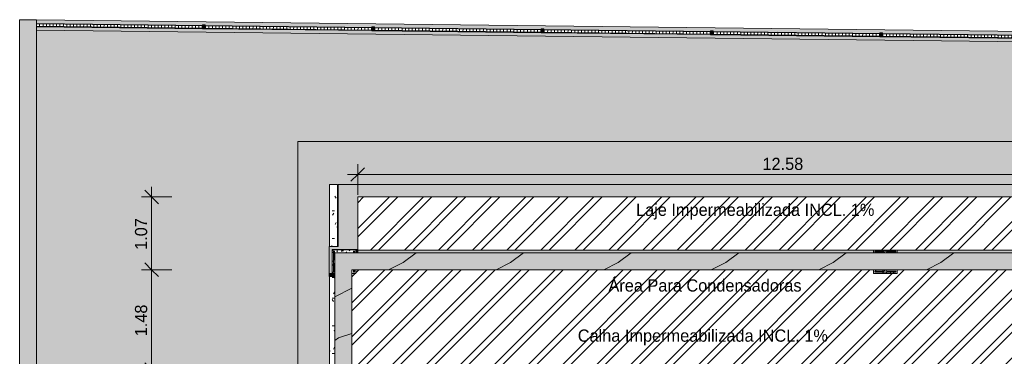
# Model space of a CAD drawing. Header units: millimetres. Extents: x -62808 to 71352, y -27667 to 33271.
# Tile 12 of 71: x -62808 to -48273, y 28305 to 33271. Entities that reach past the tile are written whole.
import ezdxf

# ---------------------------------------------------------------- set-up
doc = ezdxf.new("R2010")
doc.units = ezdxf.units.MM
for name, color, linetype, lineweight in [('A-ANNO-DIMS', 211, 'Continuous', 9), ('A-ANNO-DIMS-100', 211, 'Continuous', 9), ('A-FLOR', 192, 'Continuous', 18), ('A-FLOR-PATT', 8, 'Continuous', 18), ('A-GLAZ-CURT', 52, 'Continuous', 9), ('A-GLAZ-CWMG', 51, 'Continuous', 9), ('A-ROOF', 132, 'Continuous', 9), ('A-ROOF-OTLN', 132, 'Continuous', 9), ('A-ROOF-PATT', 132, 'Continuous', 9), ('A-WALL', 113, 'Continuous', 18), ('A-WALL-PATT', 111, 'Continuous', 18), ('G-ANNO-TEXT', 231, 'Continuous', 9), ('S-COLS', 52, 'Continuous', 9)]:
    doc.layers.add(name, color=color, linetype=linetype, lineweight=lineweight)
doc.styles.add('Century Gothic', font='GOTHIC.TTF', dxfattribs={"height": 180})
doc.dimstyles.new('1_8mm_Century_Gothic', dxfattribs={"dimscale": 304.8, "dimtxt": 187.950289, "dimasz": 0.656168, "dimexe": 0.492126, "dimexo": 0.0625, "dimgap": 0.049213, "dimtad": 1, "dimlfac": 0.001, "dimrnd": 0.01, "dimzin": 0, "dimdsep": 46, "dimtxsty": 'Century Gothic', "dimblk1": 'OBLIQUE', "dimblk2": 'OBLIQUE', "dimsah": 1, "dimcen": 0.09, "dimdle": 0.492126, "dimazin": 0, "dimtfac": 1, "dimtdec": 4, "dimtix": 1, "dimtmove": 0, "dimatfit": 3, "dimfxl": 0.984252, "dimfxlon": 1, "dimtvp": 1, "dimtolj": 1, "dimtzin": 0, "dimarcsym": 2})
pattern_1 = [(0, (0, 0), (812.8, 203.2), [33.528, -576.072, 33.528, -576.072, -3251.2]), (0, (0, 0), (812.8, 203.2), [-1219.2, 33.528, -1185.672, 33.528, -576.072, -1422.4]), (0, (0, 0), (812.8, 203.2), [-3048, 33.528, -372.872, 33.528, -982.472]), (120, (304.8, 101.6), (-582.37636, 602.30545), [33.528, -576.072, 33.528, -576.072, -3251.2]), (120, (304.8, 101.6), (-582.37636, 602.30545), [-1219.2, 33.528, -1185.672, 33.528, -576.072, -1422.4]), (120, (304.8, 101.6), (-582.37636, 602.30545), [-3048, 33.528, -372.872, 33.528, -982.472]), (240, (406.4, 508), (-230.42364, -805.50545), [33.528, -576.072, 33.528, -576.072, -3251.2]), (240, (406.4, 508), (-230.42364, -805.50545), [-1219.2, 33.528, -1185.672, 33.528, -576.072, -1422.4]), (240, (406.4, 508), (-230.42364, -805.50545), [-3048, 33.528, -372.872, 33.528, -982.472])]
pattern_2 = [(180, (0, 609.6), (2e-14, -200), []), (270, (0, 609.6), (50, 3e-15), [])]
pattern_3 = [(0, (0, -513.74), (0, 141.421), []), (90, (0, -513.736), (-50, 3e-15), [])]
pattern_4 = [(45, (0, 0), (-251.4472, 251.4472), []), (45, (0, 381), (-251.4472, 251.4472), [])]

# ---------------------------------------------------------------- blocks, each defined once
blk = doc.blocks.new('CHAPIM4 - CHAPIM-5294427-PLANTA DE IMPERMEABILIZAÇÃO - COBERTURA')
at = {"layer": 'A-ROOF-PATT', "lineweight": 5}
h = blk.add_hatch(dxfattribs=at)
h.set_pattern_fill('FP_5', color=31, style=0, pattern_type=2)
h.set_pattern_definition(pattern_1)
h.paths.add_polyline_path([(21221, 7727), (23530, 7727), (23530, 29832), (-58155, 29832), (-58155, 7727), (20710, 7727)])
h.paths.add_polyline_path([(-39065, 7977), (-57905, 7977), (-57905, 29582), (23280, 29582), (23280, 7977), (-38554, 7977)])
h = blk.add_hatch(dxfattribs=at)
h.set_pattern_fill('FP_18', color=31, style=0, pattern_type=2)
h.set_pattern_definition([(216.87, (635, 1587.5), (4762.4943, 3175.0085), [793.75, -7143.75]), (206.565, (1587.5, 1111.25), (-1587.5015, -1587.499), [1774.88, -1774.88]), (198.435, (1587.5, 317.5), (-3174.9975, -1587.503), [1004.024, -4016.092])])
h.paths.add_polyline_path([(21221, 7727), (23530, 7727), (23530, 29832), (-58155, 29832), (-58155, 7727), (20710, 7727)])
h.paths.add_polyline_path([(-39065, 7977), (-57905, 7977), (-57905, 29582), (23280, 29582), (23280, 7977), (-38554, 7977)])
at = {"layer": 'A-ROOF-OTLN', "color": 130, "lineweight": 5}
for p, q in [((-58155, 7727), (-58155, 29832)), ((-58155, 29832), (23530, 29832)), ((23280, 29582), (-57905, 29582)), ((-57905, 29582), (-57905, 28122))]:
    blk.add_line(p, q, dxfattribs=at)
blk = doc.blocks.new('CHAPIM18 - CHAPIM-5294829-PLANTA DE IMPERMEABILIZAÇÃO - COBERTURA')
at = {"layer": 'A-ROOF-PATT', "lineweight": 5}
h = blk.add_hatch(dxfattribs=at)
h.set_pattern_fill('FP_25', color=53, style=0, pattern_type=2)
h.set_pattern_definition(pattern_1)
h.paths.add_polyline_path([(-62805, -24566), (-62558, -24566), (-62558, 33270), (-62808, 33269), (-62808, -24566)])
at = {"layer": 'A-ROOF-OTLN', "color": 130, "lineweight": 5}
for p, q in [((-62808, 33270), (-62558, 33270)), ((-62808, -24566), (-62808, 33270)), ((-62558, 33270), (-62558, -24566))]:
    blk.add_line(p, q, dxfattribs=at)
blk = doc.blocks.new('Painel de gradil - Painel de gradil-5668053-PLANTA DE IMPERMEABILIZAÇÃO - COBERTURA')
at = {"layer": 'A-GLAZ-CURT', "lineweight": 5}
h = blk.add_hatch(dxfattribs=at)
h.set_pattern_fill('FP_26', color=256, style=0, pattern_type=2)
h.set_pattern_definition(pattern_2)
h.paths.add_polyline_path([(1250, -5), (1249, 0), (-1219, 0), (-1219, -5), (1250, -5)])
h = blk.add_hatch(dxfattribs=at)
h.set_pattern_fill('FP_31', color=256, style=0, pattern_type=2)
h.set_pattern_definition(pattern_3)
h.paths.add_polyline_path([(1230, -47), (1229, -5), (-1219, -5), (-1219, -47), (1230, -47)])
at = {"layer": 'A-GLAZ-CURT', "color": 130, "lineweight": 5}
for p, q in [((1250, 0), (-1219, 0)), ((1250, -5), (1250, 0)), ((-1219, -5), (1250, -5)), ((-1219, -47), (1230, -47))]:
    blk.add_line(p, q, dxfattribs=at)
blk = doc.blocks.new('Painel de gradil - Painel de gradil-V31-PLANTA DE IMPERMEABILIZAÇÃO - COBERTURA')
at = {"layer": 'A-GLAZ-CURT', "lineweight": 5}
h = blk.add_hatch(dxfattribs=at)
h.set_pattern_fill('FP_26', color=256, style=0, pattern_type=2)
h.set_pattern_definition(pattern_2)
h.paths.add_polyline_path([(1250, -5), (1249, 0), (-1250, 0), (-1250, -5), (1250, -5)])
h = blk.add_hatch(dxfattribs=at)
h.set_pattern_fill('FP_31', color=256, style=0, pattern_type=2)
h.set_pattern_definition(pattern_3)
h.paths.add_polyline_path([(1230, -47), (1229, -5), (-1230, -5), (-1229, -47), (1230, -47)])
at = {"layer": 'A-GLAZ-CURT', "color": 130, "lineweight": 5}
for p, q in [((1250, 0), (-1250, 0)), ((-1250, 0), (-1250, -5)), ((1250, -5), (1250, 0)), ((-1250, -5), (1250, -5)), ((-1230, -47), (1230, -47))]:
    blk.add_line(p, q, dxfattribs=at)
blk = doc.blocks.new('Montante retangular - montante retangular 60x40mm metal-5668038-PLANTA DE IMPERMEABILIZAÇÃO - COBERTURA')
at = {"layer": 'A-GLAZ-CWMG', "lineweight": 5}
h = blk.add_hatch(color=107, dxfattribs=at)
h.paths.add_polyline_path([(20, 49), (20, 5), (-20, 5), (-20, 49), (1, 49)])
h.paths.add_polyline_path([(20, 0), (20, -11), (-20, -11), (-20, 0), (0, 0)])
at = {"layer": 'A-GLAZ-CWMG', "color": 130, "lineweight": 5}
for p, q in [((-20, -11), (-20, 49)), ((-20, 49), (20, 49)), ((20, 49), (20, -11)), ((20, -11), (-20, -11))]:
    blk.add_line(p, q, dxfattribs=at)
blk = doc.blocks.new('FX-PNC-PILAR-TP100 - FX-PNC-PILAR-TP01-5761633-PLANTA DE IMPERMEABILIZAÇÃO - COBERTURA')
at = {"layer": 'S-COLS', "lineweight": 5}
h = blk.add_hatch(dxfattribs=at)
h.set_pattern_fill('FP_63', color=256, style=0, pattern_type=2)
h.set_pattern_definition([(0, (-22892.95, 23358.12), (203.2, 50.8), [16.764, -135.636, 16.764, -135.636, -812.8]), (0, (-22892.95, 23358.12), (203.2, 50.8), [-304.8, 16.764, -288.036, 16.764, -135.636, -355.6]), (0, (-22892.95, 23358.12), (203.2, 50.8), [-762, 16.764, -84.836, 16.764, -237.236]), (120, (-22816.75, 23383.52), (-145.59409, 150.576362), [16.764, -135.636, 16.764, -135.636, -812.8]), (120, (-22816.75, 23383.52), (-145.59409, 150.576362), [-304.8, 16.764, -288.036, 16.764, -135.636, -355.6]), (120, (-22816.75, 23383.52), (-145.59409, 150.576362), [-762, 16.764, -84.836, 16.764, -237.236]), (240, (-22791.35, 23485.12), (-57.60591, -201.376362), [16.764, -135.636, 16.764, -948.436]), (240, (-22791.35, 23485.12), (-57.60591, -201.376362), [-169.164, -135.636, 16.764, -288.036, -508]), (240, (-22791.35, 23485.12), (-57.60591, -201.376362), [-609.6, 16.764, -135.636, 16.764, -338.836]), (240, (-22791.35, 23485.12), (-57.60591, -201.376362), [-778.764, -84.836, 16.764, -237.236])])
h.paths.add_polyline_path([(-80789, 52885), (-80738, 52885), (-80738, 52940), (-80758, 52940), (-80758, 52905), (-80774, 52905), (-80774, 52940), (-80798, 52940), (-80798, 52885), (-80790, 52885)])
h.paths.add_polyline_path([(-81048, 52885), (-81048, 53046), (-81049, 53044), (-81051, 53037), (-81051, 52905), (-81066, 52905), (-81066, 53215), (-81051, 53215), (-81051, 53083), (-81048, 53075), (-81048, 53190), (-80774, 53190), (-80774, 53215), (-80758, 53215), (-80758, 53190), (-80738, 53190), (-80738, 53235), (-81086, 53235), (-81086, 52885), (-81051, 52885)])
at = {"layer": 'S-COLS', "color": 130, "lineweight": 5}
for p, q in [((-81000, 53235), (-81086, 53235)), ((-81086, 53235), (-81086, 52885)), ((-81066, 52905), (-81066, 53215)), ((-81066, 53215), (-81051, 53215)), ((-81051, 53215), (-81051, 53083)), ((-80840, 53235), (-81000, 53235)), ((-80738, 53235), (-80840, 53235)), ((-80774, 53190), (-80774, 53215)), ((-80774, 53215), (-80758, 53215)), ((-80758, 53215), (-80758, 53190)), ((-80738, 53190), (-80738, 53235)), ((-81051, 53037), (-81051, 52905)), ((-80774, 52905), (-80774, 52940)), ((-80758, 52940), (-80758, 52905)), ((-80738, 52885), (-80738, 52940)), ((-81086, 52885), (-81048, 52885)), ((-81051, 52905), (-81066, 52905)), ((-80798, 52885), (-80738, 52885)), ((-80758, 52905), (-80774, 52905))]:
    blk.add_line(p, q, dxfattribs=at)
for centre, start, end in [((-81035, 53083), 180, 217.8861), ((-81035, 53037), 142.1139, 180)]:
    blk.add_arc(centre, 15.5, start, end, dxfattribs=at)
blk = doc.blocks.new('FX-PNC-PILAR-TP101 - FX-PNC-PILAR-TP01-5761661-PLANTA DE IMPERMEABILIZAÇÃO - COBERTURA')
at = {"layer": 'S-COLS', "lineweight": 5}
h = blk.add_hatch(dxfattribs=at)
h.set_pattern_fill('FP_75', color=256, style=0, pattern_type=2)
h.set_pattern_definition([(270, (-110614.107, 3031.654), (50.8, -203.2), [16.764, -135.636, 16.764, -948.436]), (270, (-110614.107, 3031.654), (50.8, -203.2), [-169.164, -135.636, 16.764, -288.036, -508]), (270, (-110614.107, 3031.654), (50.8, -203.2), [-609.6, 16.764, -135.636, 16.764, -338.836]), (270, (-110614.107, 3031.654), (50.8, -203.2), [-778.764, -84.836, 16.764, -237.236]), (30, (-110588.707, 2955.454), (150.57636, 145.59409), [16.764, -135.636, 16.764, -135.636, -812.8]), (30, (-110588.707, 2955.454), (150.57636, 145.59409), [-304.8, 16.764, -288.036, 16.764, -135.636, -355.6]), (30, (-110588.707, 2955.454), (150.57636, 145.59409), [-762, 16.764, -84.836, 16.764, -237.236]), (150, (-110487.107, 2930.054), (-201.37636, 57.60591), [16.764, -135.636, 16.764, -948.436]), (150, (-110487.107, 2930.054), (-201.37636, 57.60591), [-169.164, -135.636, 16.764, -288.036, -508]), (150, (-110487.107, 2930.054), (-201.37636, 57.60591), [-609.6, 16.764, -135.636, 16.764, -338.836]), (150, (-110487.107, 2930.054), (-201.37636, 57.60591), [-778.764, -84.836, 16.764, -237.236])])
h.paths.add_polyline_path([(-81086, 52885), (-81032, 52885), (-81032, 53052), (-81039, 53052), (-81043, 53050), (-81049, 53044), (-81051, 53036), (-81051, 52905), (-81066, 52905), (-81066, 53215), (-81051, 53215), (-81050, 53081), (-81048, 53075), (-81043, 53070), (-81035, 53068), (-81032, 53068), (-81032, 53235), (-81086, 53235)])
h.paths.add_polyline_path([(-80782, 53215), (-80781, 53070), (-80776, 53075), (-80774, 53083), (-80774, 53215), (-80758, 53215), (-80759, 52905), (-80774, 52905), (-80774, 53037), (-80778, 53046), (-80782, 53050), (-80782, 52885), (-80741, 52885), (-80741, 53235), (-80782, 53235), (-80782, 53215)])
at = {"layer": 'S-COLS', "color": 130, "lineweight": 5}
for p, q in [((-81032, 53235), (-81086, 53235)), ((-81086, 53235), (-81086, 52885)), ((-81066, 52905), (-81066, 53215)), ((-81066, 53215), (-81051, 53215)), ((-81051, 53215), (-81051, 53083)), ((-80741, 53235), (-80782, 53235)), ((-80774, 53083), (-80774, 53215)), ((-80774, 53215), (-80758, 53215)), ((-80758, 53215), (-80758, 52905)), ((-81035, 53068), (-81032, 53068)), ((-81032, 53052), (-81035, 53052)), ((-81051, 53037), (-81051, 52905)), ((-80774, 52905), (-80774, 53037)), ((-81086, 52885), (-81032, 52885)), ((-81051, 52905), (-81066, 52905)), ((-80782, 52885), (-80741, 52885)), ((-80758, 52905), (-80774, 52905))]:
    blk.add_line(p, q, dxfattribs=at)
for centre, start, end in [((-81035, 53083), 180, 270), ((-81035, 53037), 90, 180), ((-80789, 53083), 300, 0), ((-80789, 53037), 0, 60)]:
    blk.add_arc(centre, 15.5, start, end, dxfattribs=at)
blk = doc.blocks.new('FX_PREENCHIMENTO58 - FX_PREENCHIMENTO-6008944-PLANTA DE IMPERMEABILIZAÇÃO - COBERTURA')
at = {"layer": 'A-WALL-PATT', "lineweight": 5}
h = blk.add_hatch(dxfattribs=at)
h.set_pattern_fill('FP_103', color=31, style=0, pattern_type=2)
h.set_pattern_definition([(180, (-107618.2, -2745.42), (-406.4, -101.6), [33.528, -271.272, 33.528, -1896.872]), (180, (-107618.2, -2745.42), (-406.4, -101.6), [-338.328, -271.272, 33.528, -576.072, -1016]), (180, (-107618.2, -2745.42), (-406.4, -101.6), [-1219.2, 33.528, -271.272, 33.528, -677.672]), (180, (-107618.2, -2745.42), (-406.4, -101.6), [-1557.528, -169.672, 33.528, -474.472]), (300, (-107770.6, -2796.22), (291.18818, -301.15272), [33.528, -271.272, 33.528, -1896.872]), (300, (-107770.6, -2796.22), (291.18818, -301.15272), [-338.328, -271.272, 33.528, -576.072, -1016]), (300, (-107770.6, -2796.22), (291.18818, -301.15272), [-1219.2, 33.528, -271.272, 33.528, -677.672]), (300, (-107770.6, -2796.22), (291.18818, -301.15272), [-1557.528, -169.672, 33.528, -474.472]), (60, (-107821.4, -2999.42), (115.21182, 402.75272), [33.528, -271.272, 33.528, -1896.872]), (60, (-107821.4, -2999.42), (115.21182, 402.75272), [-338.328, -271.272, 33.528, -576.072, -1016]), (60, (-107821.4, -2999.42), (115.21182, 402.75272), [-1219.2, 33.528, -271.272, 33.528, -677.672]), (60, (-107821.4, -2999.42), (115.21182, 402.75272), [-1557.528, -169.672, 33.528, -474.472])])
h.paths.add_polyline_path([(-49383, -24806), (-49464, -24806), (-49464, -32227), (-49383, -32227), (-49383, -25006)])
at = {"layer": 'A-WALL', "color": 90, "lineweight": 5}
blk.add_line((-49383, -24806), (-49383, -32227), dxfattribs=at)
blk = doc.blocks.new('FX_PREENCHIMENTO59 - FX_PREENCHIMENTO-6008976-PLANTA DE IMPERMEABILIZAÇÃO - COBERTURA')
at = {"layer": 'A-WALL-PATT', "lineweight": 5}
h = blk.add_hatch(dxfattribs=at)
h.set_pattern_fill('FP_104', color=31, style=0, pattern_type=2)
h.set_pattern_definition([(180, (-107618.43, 1148.13), (-406.4, -101.6), [33.528, -271.272, 33.528, -1896.872]), (180, (-107618.43, 1148.13), (-406.4, -101.6), [-338.328, -271.272, 33.528, -576.072, -1016]), (180, (-107618.43, 1148.13), (-406.4, -101.6), [-1219.2, 33.528, -271.272, 33.528, -677.672]), (180, (-107618.43, 1148.13), (-406.4, -101.6), [-1557.528, -169.672, 33.528, -474.472]), (300, (-107770.83, 1097.33), (291.18818, -301.15272), [33.528, -271.272, 33.528, -1896.872]), (300, (-107770.83, 1097.33), (291.18818, -301.15272), [-338.328, -271.272, 33.528, -576.072, -1016]), (300, (-107770.83, 1097.33), (291.18818, -301.15272), [-1219.2, 33.528, -271.272, 33.528, -677.672]), (300, (-107770.83, 1097.33), (291.18818, -301.15272), [-1557.528, -169.672, 33.528, -474.472]), (60, (-107821.63, 894.13), (115.21182, 402.75272), [33.528, -271.272, 33.528, -271.272, -1625.6]), (60, (-107821.63, 894.13), (115.21182, 402.75272), [-609.6, 33.528, -576.072, 33.528, -271.272, -711.2]), (60, (-107821.63, 894.13), (115.21182, 402.75272), [-1524, 33.528, -169.672, 33.528, -474.472])])
h.paths.add_polyline_path([(-49425, -28779), (-49503, -28779), (-49503, -29690), (-49383, -29690), (-49383, -28779)])
at = {"layer": 'A-WALL', "color": 90, "lineweight": 5}
for p, q in [((-49503, -29690), (-49503, -28779)), ((-49383, -28779), (-49383, -29690)), ((-49383, -29690), (-49503, -29690))]:
    blk.add_line(p, q, dxfattribs=at)
blk = doc.blocks.new('BE-PMSa-MOD-ARQ-ESCOLA-EX-000-R_0056_rvt-1-PLANTA DE IMPERMEABILIZAÇÃO - COBERTURA')
at = {"layer": 'A-FLOR-PATT', "lineweight": 5}
h = blk.add_hatch(dxfattribs=at)
h.set_pattern_fill('FP_6', color=31, style=0, pattern_type=2)
h.set_pattern_definition(pattern_1)
h.paths.add_polyline_path([(-10008, -25619), (-10008, -24138), (-10010, -24138), (-10010, -24098), (-10020, -24098), (-10020, -24018), (-10000, -24018), (-10000, -23993), (-9967, -23993), (-9967, -23902), (-60208, -23902), (-60208, 2853), (-58704, 2853), (-58704, 3646), (-59113, 3646), (-59113, 3686), (-58704, 3686), (-58704, 5586), (-59113, 5586), (-59113, 5626), (-58704, 5626), (-58704, 31474), (-39534, 31474), (-39534, 32847), (-62558, 33119), (-62558, -24566), (-62608, -24566), (-62608, -24572), (-10455, -25610)])
h = blk.add_hatch(dxfattribs=at)
h.set_pattern_fill('FP_5', color=55, style=0, pattern_type=2)
h.set_pattern_definition(pattern_1)
h.paths.add_polyline_path([(-9895, -23902), (-9895, -23368), (-26192, -23368), (-26192, -23402), (-26196, -23407), (-26195, -23441), (-26183, -23459), (-26177, -23472), (-26171, -23495), (-26168, -23519), (-26169, -23528), (-26173, -23552), (-26179, -23569), (-26185, -23583), (-26201, -23604), (-26211, -23614), (-26232, -23629), (-26245, -23636), (-26267, -23643), (-26277, -23645), (-26295, -23646), (-26321, -23643), (-26333, -23641), (-26358, -23630), (-26358, -23902), (-9967, -23902)])
h.paths.add_polyline_path([(-59908, -23902), (-59908, 2853), (-60208, 2853), (-60208, -23902)])
h.paths.add_polyline_path([(-26190, -23546), (-26190, -23544), (-26190, -23546)])
h.paths.add_polyline_path([(-58479, 2853), (-58107, 2853), (-58107, 7538), (-58115, 7538), (-58115, 6793), (-58235, 6793), (-58235, 29482), (-58238, 29482), (-58238, 29927), (-58235, 29927), (-58235, 30839), (-58116, 30839), (-58116, 29927), (-58107, 29927), (-58107, 30839), (-44952, 30839), (-44952, 30657), (-44950, 30657), (-44950, 30002), (-41622, 30002), (-41622, 30839), (-33750, 30839), (-33750, 30655), (-33747, 30656), (-33747, 30839), (-33457, 30839), (-33457, 31474), (-58704, 31474), (-58704, 5626), (-58173, 5626), (-58173, 5586), (-58704, 5586), (-58704, 3686), (-58173, 3686), (-58173, 3646), (-58704, 3646), (-58704, 2853)])
h.paths.add_polyline_path([(-58173, 29877), (-58107, 29877), (-58107, 29882), (-58193, 29882), (-58193, 29877), (-58188, 29877)])
h.paths.add_polyline_path([(-41730, 29879), (-41730, 29883), (-44821, 29883), (-44821, 29879), (-41734, 29879)])
h.paths.add_polyline_path([(-42955, 30663), (-43755, 30663), (-43755, 31463), (-42955, 31463), (-42955, 30684)])
h = blk.add_hatch(dxfattribs=at)
h.set_pattern_fill('FP_11', color=31, style=0, pattern_type=2)
h.set_pattern_definition([(0, (0, 0), (406.4, 101.6), [33.528, -271.272, 33.528, -271.272, -1625.6]), (0, (0, 0), (406.4, 101.6), [-609.6, 33.528, -576.072, 33.528, -271.272, -711.2]), (0, (0, 0), (406.4, 101.6), [-1524, 33.528, -169.672, 33.528, -474.472]), (120, (152.4, 50.8), (-291.18818, 301.15272), [33.528, -271.272, 33.528, -271.272, -1625.6]), (120, (152.4, 50.8), (-291.18818, 301.15272), [-609.6, 33.528, -576.072, 33.528, -271.272, -711.2]), (120, (152.4, 50.8), (-291.18818, 301.15272), [-1524, 33.528, -169.672, 33.528, -474.472]), (240, (203.2, 254), (-115.21182, -402.75272), [33.528, -271.272, 33.528, -271.272, -1625.6]), (240, (203.2, 254), (-115.21182, -402.75272), [-609.6, 33.528, -576.072, 33.528, -271.272, -711.2]), (240, (203.2, 254), (-115.21182, -402.75272), [-1524, 33.528, -169.672, 33.528, -474.472])])
h.paths.add_polyline_path([(-57820, 29884), (-57817, 29884), (-57817, 30657), (-45240, 30657), (-45240, 30839), (-57820, 30839), (-57820, 29918)])
h = blk.add_hatch(dxfattribs=at)
h.set_pattern_fill('FP_5', color=55, style=0, pattern_type=2)
h.set_pattern_definition(pattern_1)
h.paths.add_polyline_path([(-57817, 29882), (-57817, 29882), (-57820, 29882)])
at = {"layer": 'A-WALL', "lineweight": 5}
h = blk.add_hatch(color=10, dxfattribs=at)
h.paths.add_polyline_path([(-62608, -24572), (-62608, -24566), (-62758, -24566), (-62758, -24569), (-62608, -24572)])
h.paths.add_polyline_path([(-62758, 33270), (-62646, 33270), (-62758, 33271), (-62758, 33270)])
h = blk.add_hatch(color=10, dxfattribs=at)
h.paths.add_polyline_path([(24792, 32089), (24793, 32135), (24785, 32136), (24756, 32137), (24756, 32138), (22425, 32166), (22425, 32164), (22385, 32164), (22385, 32166), (19926, 32195), (19926, 32193), (19886, 32194), (19886, 32196), (17426, 32225), (17426, 32223), (17386, 32223), (17386, 32225), (14926, 32254), (14926, 32252), (14886, 32253), (14886, 32255), (12426, 32284), (12426, 32282), (12386, 32282), (12386, 32284), (9926, 32313), (9926, 32311), (9886, 32312), (9886, 32314), (7426, 32343), (7426, 32341), (7386, 32341), (7386, 32343), (4927, 32372), (4927, 32370), (4887, 32371), (4887, 32373), (2427, 32402), (2427, 32400), (2387, 32400), (2387, 32402), (-73, 32431), (-73, 32429), (-113, 32430), (-113, 32432), (-2573, 32461), (-2573, 32459), (-2613, 32459), (-2613, 32461), (-5073, 32490), (-5073, 32488), (-5113, 32489), (-5113, 32491), (-7573, 32520), (-7573, 32518), (-7613, 32518), (-7613, 32520), (-10072, 32549), (-10072, 32547), (-10112, 32548), (-10112, 32549), (-12572, 32578), (-12572, 32577), (-12612, 32577), (-12612, 32579), (-15072, 32608), (-15072, 32606), (-15112, 32606), (-15112, 32608), (-17572, 32637), (-17572, 32635), (-17612, 32636), (-17612, 32638), (-20072, 32667), (-20072, 32665), (-20112, 32665), (-20112, 32667), (-22572, 32696), (-22572, 32694), (-22612, 32695), (-22612, 32697), (-25071, 32726), (-25071, 32724), (-25111, 32724), (-25111, 32726), (-27571, 32755), (-27571, 32753), (-27611, 32754), (-27611, 32756), (-30071, 32785), (-30071, 32783), (-30111, 32783), (-30111, 32785), (-32571, 32814), (-32571, 32812), (-32611, 32813), (-32611, 32815), (-35071, 32844), (-35071, 32842), (-35111, 32842), (-35111, 32844), (-37570, 32873), (-37571, 32871), (-37611, 32872), (-37611, 32874), (-40070, 32903), (-40070, 32901), (-40110, 32901), (-40110, 32903), (-42570, 32932), (-42570, 32930), (-42610, 32931), (-42610, 32933), (-45070, 32962), (-45070, 32960), (-45110, 32960), (-45110, 32962), (-47570, 32991), (-47570, 32989), (-47610, 32990), (-47610, 32991), (-50070, 33020), (-50070, 33019), (-50110, 33019), (-50110, 33021), (-52569, 33050), (-52569, 33048), (-52609, 33048), (-52609, 33050), (-55069, 33079), (-55069, 33077), (-55109, 33078), (-55109, 33080), (-57569, 33109), (-57569, 33107), (-57609, 33107), (-57609, 33109), (-60069, 33138), (-60069, 33136), (-60109, 33137), (-60109, 33139), (-62558, 33168), (-62558, 33119), (24286, 32095)])
h.paths.add_polyline_path([(24756, 32186), (24756, 32197), (24796, 32196), (24796, 32239), (-62558, 33269), (-62558, 33215), (-60108, 33186), (-60108, 33197), (-60068, 33196), (-60068, 33185), (-57609, 33156), (-57608, 33167), (-57568, 33167), (-57568, 33156), (-55109, 33127), (-55109, 33138), (-55069, 33137), (-55069, 33126), (-52609, 33097), (-52609, 33108), (-52569, 33108), (-52569, 33097), (-50109, 33068), (-50109, 33079), (-50069, 33079), (-50069, 33068), (-47609, 33039), (-47609, 33050), (-47569, 33049), (-47569, 33038), (-45109, 33009), (-45109, 33020), (-45069, 33020), (-45069, 33009), (-42610, 32980), (-42609, 32991), (-42569, 32990), (-42569, 32979), (-40110, 32950), (-40110, 32961), (-40070, 32961), (-40070, 32950), (-37610, 32921), (-37610, 32932), (-37570, 32931), (-37570, 32920), (-35110, 32891), (-35110, 32902), (-35070, 32902), (-35070, 32891), (-32610, 32862), (-32610, 32873), (-32570, 32872), (-32570, 32861), (-30110, 32832), (-30110, 32843), (-30070, 32843), (-30070, 32832), (-27611, 32803), (-27610, 32814), (-27570, 32813), (-27570, 32802), (-25111, 32773), (-25111, 32784), (-25071, 32784), (-25071, 32773), (-22611, 32744), (-22611, 32755), (-22571, 32754), (-22571, 32743), (-20111, 32714), (-20111, 32725), (-20071, 32725), (-20071, 32714), (-17611, 32685), (-17611, 32696), (-17571, 32695), (-17571, 32684), (-15111, 32655), (-15111, 32666), (-15071, 32666), (-15071, 32655), (-12612, 32626), (-12612, 32637), (-12572, 32637), (-12572, 32626), (-10112, 32597), (-10112, 32608), (-10072, 32607), (-10072, 32596), (-7612, 32567), (-7612, 32578), (-7572, 32578), (-7572, 32567), (-5112, 32538), (-5112, 32549), (-5072, 32548), (-5072, 32537), (-2612, 32508), (-2612, 32519), (-2572, 32519), (-2572, 32508), (-113, 32479), (-112, 32490), (-72, 32489), (-72, 32478), (2387, 32449), (2387, 32460), (2427, 32460), (2427, 32449), (4887, 32420), (4887, 32431), (4927, 32430), (4927, 32419), (7387, 32390), (7387, 32401), (7427, 32401), (7427, 32390), (9887, 32361), (9887, 32372), (9927, 32371), (9927, 32360), (12387, 32331), (12387, 32342), (12427, 32342), (12427, 32331), (14886, 32302), (14887, 32313), (14927, 32312), (14927, 32301), (17386, 32272), (17386, 32283), (17426, 32283), (17426, 32272), (19886, 32243), (19886, 32254), (19926, 32253), (19926, 32242), (22386, 32213), (22386, 32224), (22426, 32224), (22426, 32213), (24756, 32186)])
for color, points in [(254, [(-58107, 29927), (-57820, 29927), (-57820, 30839), (-58107, 30839), (-58107, 30657)]), (254, [(-58238, 29527), (-58193, 29527), (-58193, 29927), (-58238, 29927), (-58238, 29536)]), (254, [(-57930, 29882), (-57817, 29882), (-57817, 29884), (-57820, 29884), (-57820, 29927), (-58193, 29927), (-58193, 29882), (-57947, 29882)]), (254, [(-57969, 29877), (-57947, 29877), (-57947, 29882), (-58107, 29882), (-58107, 29877), (-57995, 29877)]), (9, [(-57825, 29877), (-57825, 29882), (-57845, 29882), (-57845, 29877), (-57837, 29877)]), (254, [(-57843, 29832), (-57817, 29832), (-57817, 29877), (-57845, 29876), (-57845, 29832)]), (254, [(-58155, 29482), (-58155, 29527), (-58238, 29527), (-58238, 29482), (-58225, 29482)])]:
    blk.add_hatch(color=color, dxfattribs=at).paths.add_polyline_path(points)
h = blk.add_hatch(color=254, dxfattribs=at)
h.paths.add_polyline_path([(-57817, 29877), (-57817, 29882), (-57825, 29882), (-57825, 29877), (-57820, 29877)])
h.paths.add_polyline_path([(-57881, 29877), (-57845, 29877), (-57845, 29882), (-57930, 29882), (-57930, 29877), (-57896, 29877)])
h = blk.add_hatch(color=254, dxfattribs=at)
h.paths.add_polyline_path([(-57845, 29882), (-57845, 29882), (-57845, 29882)])
h.paths.add_polyline_path([(-57820, 29882), (-57820, 29882), (-57825, 29882)])
h = blk.add_hatch(color=254, dxfattribs=at)
h.paths.add_polyline_path([(-37690, 29832), (-30340, 29832), (-30340, 29877), (-33750, 29877), (-33750, 29837), (-41332, 29837), (-41332, 29832), (-37692, 29832)])
h.paths.add_polyline_path([(-50305, 29832), (-50203, 29832), (-50204, 29873), (-57817, 29873), (-57817, 29832), (-50698, 29832)])
h.paths.add_polyline_path([(-45240, 29832), (-45214, 29832), (-45213, 29873), (-44866, 29873), (-44866, 29832), (-41685, 29832), (-41685, 29849), (-41622, 29849), (-41622, 29877), (-45240, 29876), (-45240, 29873), (-49853, 29873), (-49853, 29832), (-45452, 29832)])
h.paths.add_polyline_path([(-50043, 29838), (-50044, 29838), (-50043, 29838)])
h.paths.add_polyline_path([(-50183, 29840), (-50183, 29856), (-50183, 29856), (-50183, 29840)])
at = {"layer": 'S-COLS', "lineweight": 5}
h = blk.add_hatch(color=254, dxfattribs=at)
h.paths.add_polyline_path([(-58158, 29547), (-58158, 29678), (-58155, 29694), (-58155, 29716), (-58156, 29717), (-58158, 29725), (-58158, 29857), (-58173, 29857), (-58173, 29547)])
h.paths.add_polyline_path([(-57869, 29547), (-57865, 29547), (-57865, 29582), (-57881, 29582), (-57881, 29547)])
h.paths.add_polyline_path([(-57881, 29832), (-57865, 29832), (-57865, 29857), (-57881, 29857), (-57881, 29837)])
h = blk.add_hatch(color=254, dxfattribs=at)
h.paths.add_polyline_path([(-49873, 29548), (-49873, 29563), (-50005, 29563), (-50013, 29565), (-50018, 29571), (-50020, 29579), (-50020, 29582), (-50036, 29582), (-50036, 29575), (-50038, 29571), (-50044, 29565), (-50051, 29563), (-50183, 29563), (-50183, 29548), (-49873, 29548)])
h.paths.add_polyline_path([(-50020, 29832), (-50018, 29832), (-50013, 29838), (-50005, 29840), (-49873, 29840), (-49873, 29856), (-50183, 29856), (-50183, 29840), (-50050, 29840), (-50042, 29837), (-50036, 29832), (-50032, 29832)])
at = {"layer": 'A-FLOR', "color": 90, "lineweight": 5}
for p, q in [((-33457, 31474), (-58704, 31474)), ((-58704, 31474), (-58704, 5626)), ((-45240, 30839), (-57820, 30839))]:
    blk.add_line(p, q, dxfattribs=at)
at = {"layer": 'A-WALL', "color": 90, "lineweight": 5}
for p, q in [((-62758, 33270), (-62758, 33271)), ((-62758, 33271), (-62646, 33270)), ((-62558, 33269), (24797, 32239)), ((23482, 32105), (-62558, 33119)), ((-58107, 29927), (-58107, 30839)), ((-58107, 30839), (-57820, 30839)), ((-58238, 29527), (-58238, 29927)), ((-58193, 29927), (-58238, 29927)), ((-58193, 29927), (-58107, 29927)), ((-58193, 29882), (-58193, 29877)), ((-58107, 29882), (-58193, 29882)), ((-58107, 29877), (-58107, 29882)), ((-57947, 29882), (-58107, 29882)), ((-58107, 29877), (-57947, 29877)), ((-57947, 29882), (-57947, 29877)), ((-57817, 29882), (-57947, 29882)), ((-57930, 29882), (-57845, 29882)), ((-57845, 29877), (-57845, 29882)), ((-57845, 29877), (-57817, 29877)), ((-57825, 29882), (-57817, 29882)), ((-57825, 29882), (-57825, 29877)), ((-57817, 29873), (-57817, 29832)), ((-58238, 29527), (-58155, 29527)), ((-58238, 29527), (-58238, 29482)), ((-58155, 29482), (-58238, 29482))]:
    blk.add_line(p, q, dxfattribs=at)
at = {"layer": 'S-COLS', "color": 130, "lineweight": 5}
for p, q in [((-58173, 29857), (-58158, 29857)), ((-58173, 29547), (-58173, 29857)), ((-58158, 29857), (-58158, 29725)), ((-57881, 29857), (-57865, 29857)), ((-57881, 29832), (-57881, 29857)), ((-57865, 29857), (-57865, 29832)), ((-50183, 29856), (-49873, 29856)), ((-50183, 29840), (-50183, 29856)), ((-50051, 29840), (-50183, 29840)), ((-49873, 29840), (-50005, 29840)), ((-49873, 29856), (-49873, 29840)), ((-58158, 29678), (-58158, 29547)), ((-58158, 29547), (-58173, 29547)), ((-57881, 29547), (-57881, 29582)), ((-57865, 29547), (-57881, 29547)), ((-57865, 29582), (-57865, 29547)), ((-50183, 29563), (-50051, 29563)), ((-50183, 29548), (-50183, 29563)), ((-49873, 29548), (-50183, 29548)), ((-50036, 29579), (-50036, 29582)), ((-50020, 29582), (-50020, 29579)), ((-50005, 29563), (-49873, 29563)), ((-49873, 29563), (-49873, 29548))]:
    blk.add_line(p, q, dxfattribs=at)
for centre, start, end in [((-50051, 29825), 30, 90), ((-50005, 29825), 90, 150), ((-58142, 29725), 180, 216.8478), ((-58142, 29678), 143.1522, 180), ((-50051, 29579), 270, 0), ((-50005, 29579), 180, 270)]:
    blk.add_arc(centre, 15.5, start, end, dxfattribs=at)
at = {"layer": 'A-GLAZ-CURT', "color": 90, "lineweight": 5, "rotation": 359.3246763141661}
for name, p in [('Painel de gradil - Painel de gradil-5668053-PLANTA DE IMPERMEABILIZAÇÃO - COBERTURA', (-61338, 33200)), ('Painel de gradil - Painel de gradil-V31-PLANTA DE IMPERMEABILIZAÇÃO - COBERTURA', (-58838, 33171)), ('Painel de gradil - Painel de gradil-V31-PLANTA DE IMPERMEABILIZAÇÃO - COBERTURA', (-56339, 33141)), ('Painel de gradil - Painel de gradil-V31-PLANTA DE IMPERMEABILIZAÇÃO - COBERTURA', (-53839, 33112)), ('Painel de gradil - Painel de gradil-V31-PLANTA DE IMPERMEABILIZAÇÃO - COBERTURA', (-51339, 33082)), ('Painel de gradil - Painel de gradil-V31-PLANTA DE IMPERMEABILIZAÇÃO - COBERTURA', (-48839, 33053))]:
    blk.add_blockref(name, p, dxfattribs=at)
at = {"layer": 'A-GLAZ-CWMG', "color": 90, "lineweight": 5, "extrusion": (0, 0, -1), "rotation": 180.6753236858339}
for p in [(60088, 33186), (57589, 33156), (55089, 33127), (52589, 33097), (50089, 33068)]:
    blk.add_blockref('Montante retangular - montante retangular 60x40mm metal-5668038-PLANTA DE IMPERMEABILIZAÇÃO - COBERTURA', p, dxfattribs=at)
at = {"layer": 'A-ROOF', "color": 90, "lineweight": 5}
for name in ['CHAPIM18 - CHAPIM-5294829-PLANTA DE IMPERMEABILIZAÇÃO - COBERTURA', 'CHAPIM4 - CHAPIM-5294427-PLANTA DE IMPERMEABILIZAÇÃO - COBERTURA']:
    blk.add_blockref(name, (0, 0), dxfattribs=at)
at = {"layer": 'A-WALL', "color": 90, "lineweight": 5, "rotation": 180}
for name, p in [('FX_PREENCHIMENTO59 - FX_PREENCHIMENTO-6008976-PLANTA DE IMPERMEABILIZAÇÃO - COBERTURA', (-107618, 1148)), ('FX_PREENCHIMENTO58 - FX_PREENCHIMENTO-6008944-PLANTA DE IMPERMEABILIZAÇÃO - COBERTURA', (-107618, -2745))]:
    blk.add_blockref(name, p, dxfattribs=at)
at = {"layer": 'S-COLS', "color": 90, "lineweight": 5}
blk.add_blockref('FX-PNC-PILAR-TP100 - FX-PNC-PILAR-TP01-5761633-PLANTA DE IMPERMEABILIZAÇÃO - COBERTURA', (22893, -23358), dxfattribs=at)
at = {"layer": 'S-COLS', "color": 90, "lineweight": 5, "rotation": 90}
blk.add_blockref('FX-PNC-PILAR-TP101 - FX-PNC-PILAR-TP01-5761661-PLANTA DE IMPERMEABILIZAÇÃO - COBERTURA', (3032, 110614), dxfattribs=at)
blk = doc.blocks.new('DIMBLOCK1-PLANTA DE IMPERMEABILIZAÇÃO - COBERTURA')
at = {"layer": 'A-ANNO-DIMS-100', "transparency": 16777216}
for p, q in [((-60860, 30657), (-60960, 30757)), ((-60860, 30807), (-60860, 29582)), ((-60560, 30657), (-61010, 30657)), ((-60860, 30657), (-60760, 30557)), ((-60860, 30657), (-60560, 30657)), ((-60860, 29582), (-60960, 29682)), ((-60560, 29582), (-61010, 29582)), ((-60860, 29582), (-60760, 29482)), ((-60860, 29582), (-60560, 29582))]:
    blk.add_line(p, q, dxfattribs=at)
at = {"layer": 'A-ANNO-DIMS-100', "color": 0, "transparency": 16777216, "insert": (-61106, 29875), "char_height": 180, "width": 587.12, "attachment_point": 1, "rotation": 90, "line_spacing_factor": 0.984502, "style": 'Century Gothic'}
blk.add_mtext('1.07', dxfattribs=at)
blk = doc.blocks.new('_Oblique')
at = {"color": 0, "linetype": 'ByBlock', "lineweight": -2}
blk.add_line((-0.5, -0.5), (0.5, 0.5), dxfattribs=at)
blk = doc.blocks.new('DIMBLOCK2-PLANTA DE IMPERMEABILIZAÇÃO - COBERTURA')
at = {"layer": 'A-ANNO-DIMS-100', "transparency": 16777216}
for p, q in [((-60860, 29582), (-60960, 29682)), ((-60560, 29582), (-61010, 29582)), ((-60860, 29582), (-60860, 28107)), ((-60860, 29582), (-60760, 29482)), ((-60860, 29582), (-60560, 29582)), ((-60860, 28107), (-60960, 28207)), ((-60560, 28107), (-61010, 28107)), ((-60860, 28107), (-60760, 28007)), ((-60860, 28107), (-60560, 28107))]:
    blk.add_line(p, q, dxfattribs=at)
at = {"layer": 'A-ANNO-DIMS-100', "color": 0, "transparency": 16777216, "insert": (-61106, 28600), "char_height": 180, "width": 587.12, "attachment_point": 1, "rotation": 90, "line_spacing_factor": 0.984502, "style": 'Century Gothic'}
blk.add_mtext('1.48', dxfattribs=at)
blk = doc.blocks.new('DIMBLOCK24-PLANTA DE IMPERMEABILIZAÇÃO - COBERTURA')
at = {"layer": 'A-ANNO-DIMS-100', "transparency": 16777216}
for p, q in [((-57817, 30688), (-57817, 31138)), ((-45240, 30688), (-45240, 31138)), ((-57967, 30988), (-45240, 30988)), ((-57817, 30988), (-57917, 30888)), ((-57817, 30988), (-57717, 31088)), ((-57817, 30988), (-57817, 30688)), ((-45240, 30988), (-45340, 30888)), ((-45240, 30988), (-45140, 31088)), ((-45240, 30988), (-45240, 30688))]:
    blk.add_line(p, q, dxfattribs=at)
at = {"layer": 'A-ANNO-DIMS-100', "color": 0, "transparency": 16777216, "insert": (-51843, 31234), "char_height": 180, "width": 755.38, "attachment_point": 1, "line_spacing_factor": 0.984502, "style": 'Century Gothic'}
blk.add_mtext('12.58', dxfattribs=at)

msp = doc.modelspace()

# ---------------------------------------------------------------- hatches: boundary and pattern name
at = {"layer": 'A-FLOR'}
h = msp.add_hatch(dxfattribs=at)
h.set_pattern_fill('FP_1', color=214, style=0, pattern_type=2)
h.set_pattern_definition(pattern_4)
h.paths.add_polyline_path([(-50305.046, 29873.223), (-45239.55, 29873.223), (-45239.55, 30656.882), (-57817.05, 30656.882), (-57817.05, 29873.223), (-50815.945, 29873.223)])
h = msp.add_hatch(dxfattribs=at)
h.set_pattern_fill('FP_1', color=5, style=0, pattern_type=2)
h.set_pattern_definition(pattern_4)
h.paths.add_polyline_path([(10905.45, 21467.33), (16560.45, 21467.33), (16560.45, 28121.882), (16800.45, 28121.882), (16800.45, 28106.882), (23160.45, 28106.882), (23160.45, 28121.882), (23280.45, 28121.882), (23280.45, 29581.882), (19654.453, 29581.882), (19654.453, 29530.223), (19306.453, 29530.223), (19306.453, 29581.882), (15670.45, 29581.882), (15670.45, 29106.882), (15606.202, 29106.882), (15606.202, 25348.723), (15635.453, 25348.723), (15635.453, 25054.723), (15605.45, 25054.723), (15605.45, 22421.882), (11860.45, 22421.882), (11860.45, 25054.723), (11830.453, 25054.723), (11830.453, 25348.723), (11860.45, 25348.723), (11860.45, 29101.882), (11795.45, 29101.882), (11795.45, 29581.882), (4145.453, 29581.882), (4145.453, 29554.723), (3905.45, 29554.723), (3905.45, 29509.723), (3800.453, 29509.723), (3800.453, 29581.882), (934.453, 29581.469), (934.453, 29485.223), (805.45, 29485.223), (805.45, 29530.223), (541.453, 29530.223), (541.453, 29581.882), (-3108.047, 29581.882), (-3108.047, 29530.223), (-3456.047, 29530.223), (-3456.047, 29581.882), (-7105.547, 29581.882), (-7105.547, 29530.223), (-7159.55, 29529.488), (-7159.55, 25348.723), (-7129.547, 25348.723), (-7129.547, 25054.723), (-7159.55, 25054.723), (-7159.55, 22421.882), (-10984.55, 22421.882), (-10984.55, 29581.882), (-18619.547, 29581.877), (-18619.55, 29554.723), (-18649.55, 29554.723), (-18649.55, 25348.723), (-18619.547, 25348.723), (-18619.547, 25054.723), (-18649.55, 25054.723), (-18649.55, 22421.882), (-22394.55, 22421.882), (-22394.55, 25054.723), (-22424.547, 25054.723), (-22424.547, 25348.723), (-22394.55, 25348.723), (-22394.55, 29106.882), (-22509.55, 29106.882), (-22509.55, 29581.882), (-26095.547, 29581.882), (-26095.547, 29530.223), (-26443.547, 29530.223), (-26443.547, 29581.882), (-30090.547, 29581.882), (-30090.547, 29530.223), (-30119.55, 29530.223), (-30119.55, 28918.132), (-30044.55, 28918.132), (-30044.55, 28761.882), (-30034.55, 28761.882), (-30034.55, 21699.507), (-29147.05, 21699.507), (-29147.05, 28106.4), (-23589.55, 28106.882), (-23589.55, 28121.882), (-23349.55, 28121.882), (-23349.102, 21467.33), (-17694.55, 21467.33), (-17694.55, 28121.882), (-11854.55, 28121.882), (-11854.142, 21467.33), (-6204.55, 21467.33), (-6204.55, 28121.882), (-5964.55, 28121.882), (-5964.55, 28106.882), (10665.45, 28106.882), (10665.45, 28121.882), (10905.45, 28121.882), (10905.45, 21494.803)])
h.paths.add_polyline_path([(-43662.471, 21467.33), (-40457.05, 21467.33), (-40457.05, 28121.882), (-40217.05, 28121.882), (-40217.05, 28106.882), (-34844.55, 28106.882), (-34844.55, 28126.882), (-34599.55, 28126.882), (-34599.55, 21701.882), (-33763.547, 21701.882), (-33763.547, 28918.132), (-33612.05, 28918.132), (-33612.05, 29530.223), (-33704.547, 29530.223), (-33704.547, 29581.882), (-41384.547, 29581.882), (-41384.547, 29554.723), (-41414.55, 29554.723), (-41414.55, 22421.882), (-45159.55, 22421.882), (-45159.55, 29521.882), (-45204.55, 29521.882), (-45204.55, 29530.223), (-45213.547, 29530.223), (-45213.547, 29581.882), (-49853.187, 29581.882), (-49853.187, 29527.735), (-50203.187, 29527.735), (-50203.187, 29581.882), (-57845.422, 29581.882), (-57845.422, 29526.723), (-57904.55, 29526.723), (-57904.55, 28121.882), (-57707.05, 28121.882), (-57707.05, 28106.882), (-46352.05, 28106.882), (-46352.05, 28121.882), (-46112.05, 28121.882), (-46111.603, 21467.33), (-43663.367, 21467.33)])
h.paths.add_polyline_path([(11825.45, 29131.882), (11860.45, 29131.882), (11860.45, 29530.223), (11825.45, 29530.223), (11825.45, 29152.686)])
h.paths.add_polyline_path([(-22394.55, 29136.882), (-22394.55, 29530.223), (-22448.547, 29530.223), (-22448.547, 29581.882), (-22479.55, 29581.882), (-22479.55, 29136.882), (-22461.082, 29136.882)])
h.paths.add_polyline_path([(15606.202, 29136.882), (15640.45, 29136.882), (15639.453, 29530.223), (15606.202, 29530.223), (15606.202, 29152.686)])
h.paths.add_polyline_path([(-50183.187, 29547.735), (-50183.047, 29547.875), (-50183.047, 29563.223), (-50049.597, 29563.678), (-50051.437, 29563.235), (-50183.187, 29563.223)])
at = {"layer": 'A-WALL', "lineweight": 5}
msp.add_hatch(color=256, dxfattribs=at).paths.add_polyline_path([(-57929.55, 29876.723), (-57929.55, 29882.042), (-57947.05, 29881.882), (-57947.05, 29876.723)])

# ---------------------------------------------------------------- linework, layer by layer
at = {"layer": 'A-FLOR'}
for p, q in [((-45239.55, 30656.882), (-57817.05, 30656.882)), ((-57817.05, 30656.882), (-57817.05, 29873.223)), ((-57817.05, 29873.223), (-45239.55, 29873.223))]:
    msp.add_line(p, q, dxfattribs=at)
at = {"layer": 'A-WALL'}
msp.add_line((-57929.55, 29882.042), (-57929.55, 29876.723), dxfattribs=at)

# ---------------------------------------------------------------- block references
at = {"lineweight": 5}
msp.add_blockref('BE-PMSa-MOD-ARQ-ESCOLA-EX-000-R_0056_rvt-1-PLANTA DE IMPERMEABILIZAÇÃO - COBERTURA', (0, 0), dxfattribs=at)

# ---------------------------------------------------------------- texts
at = {"layer": 'G-ANNO-TEXT', "color": 7, "char_height": 180, "attachment_point": 1, "style": 'Century Gothic'}
for s, insert, width in [('Laje Impermeabilizada INCL. 1%', (-53709.033, 30556.973), 4601.68625), ('Área Para Condensadoras', (-54116.228, 29440.351), 3808.01562), ('Calha Impermeabilizada INCL. 1%', (-54569.228, 28700.351), 4906.3275)]:
    msp.add_mtext(s, dxfattribs=dict(at, insert=insert, width=width))

# ---------------------------------------------------------------- dimensions: what is measured, and where the dimension line sits
at = {"layer": 'A-ANNO-DIMS'}
dim = msp.add_linear_dim(base=(-45239.55, 30987.828), p1=(-57817.05, 30687.828), p2=(-45239.55, 30687.828), dimstyle='1_8mm_Century_Gothic', override={"dimpost": '<>', "dimfxl": 12577.5}, dxfattribs=at)
dim.commit()
dim.dimension.update_dxf_attribs({"geometry": 'DIMBLOCK24-PLANTA DE IMPERMEABILIZAÇÃO - COBERTURA', "text_midpoint": (-51528.3, 31097.355)})
for base, p1, p2, override, picture, middle in [((-60860.087552, 29581.882403), (-60560.087552, 30656.8824), (-60560.087552, 29581.882403), {"dimpost": '<>', "dimfxl": 1074.999996}, 'DIMBLOCK1-PLANTA DE IMPERMEABILIZAÇÃO - COBERTURA', (-60969.615085, 30119.382401)), ((-60860.087552, 28106.882399), (-60560.087552, 29581.882403), (-60560.087552, 28106.882399), {"dimpost": '<>', "dimfxl": 1475.000004}, 'DIMBLOCK2-PLANTA DE IMPERMEABILIZAÇÃO - COBERTURA', (-60969.615085, 28844.382401))]:
    dim = msp.add_linear_dim(base=base, p1=p1, p2=p2, angle=90, dimstyle='1_8mm_Century_Gothic', override=override, dxfattribs=at)
    dim.commit()
    dim.dimension.update_dxf_attribs({"geometry": picture, "text_midpoint": middle})

doc.saveas('drawing.dxf')
